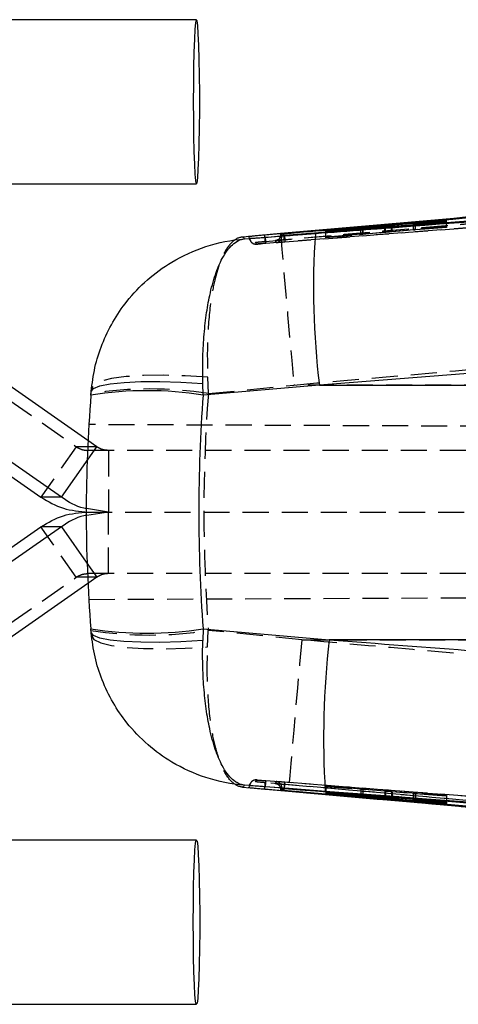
# Model space of a CAD drawing. Extents: x 50 to 380, y 23 to 289.
# Tile 6 of 12: x 217 to 238, y 119 to 167. Entities that reach past the tile are written whole.
import ezdxf

# ---------------------------------------------------------------- set-up
doc = ezdxf.new("R2010")
doc.units = 0
doc.linetypes.add('HIDDEN', pattern=[1.905, 1.27, -0.635])
doc.layers.get('0').update_dxf_attribs({"linetype": 'CONTINUOUS'})

msp = doc.modelspace()

# ---------------------------------------------------------------- linework, layer by layer
at = {"color": 7, "linetype": 'CONTINUOUS'}
for p, q in [((225.6699, 167.4223), (198.1832, 167.4223)), ((272.2786, 160.6799), (228.9986, 156.9212)), ((272.2786, 160.671), (228.9986, 156.9199)), ((278.197, 160.6841), (229.9584, 156.8984)), ((198.1832, 159.4223), (225.6699, 159.4223)), ((237.8447, 157.6314), (235.1677, 157.3817)), ((235.1986, 157.3636), (237.8452, 157.5546)), ((236.2319, 157.4592), (236.2319, 157.4382)), ((237.845, 157.5739), (236.3408, 157.4651)), ((236.342, 157.4708), (237.8448, 157.6103)), ((237.8448, 157.6103), (237.8447, 157.6314)), ((237.8447, 157.6103), (237.8447, 157.6314)), ((237.8452, 157.5546), (237.845, 157.5739)), ((237.845, 157.5546), (237.845, 157.5739)), ((229.765, 156.9926), (227.9197, 156.828)), ((228.0154, 156.7382), (231.4608, 157.0009)), ((229.8276, 156.8892), (229.7847, 156.9761)), ((229.7847, 156.9507), (229.7847, 156.9761)), ((229.9029, 156.9876), (229.9228, 156.9893)), ((234.8397, 157.3545), (231.976, 157.1374)), ((231.976, 157.1374), (231.9761, 157.1224)), ((231.9761, 157.1224), (233.6712, 157.2505)), ((233.6704, 157.2457), (231.9764, 157.095)), ((231.9764, 157.095), (231.9765, 157.0806)), ((231.9765, 157.0806), (234.8706, 157.3367)), ((233.783, 157.2405), (233.783, 157.2571)), ((229.8276, 156.8664), (229.7847, 156.9507)), ((229.9584, 156.8963), (229.9584, 156.8984)), ((229.9584, 156.8963), (229.9589, 156.8963)), ((280.063, 153.3585), (231.6587, 149.6126)), ((220.3822, 146.9004), (216.0196, 149.9489)), ((220.5265, 149.1253), (220.541, 149.3026)), ((225.9915, 149.1253), (225.9767, 149.6873)), ((231.6587, 149.6126), (225.9915, 149.1253)), ((231.6587, 149.6126), (283.4449, 149.6126)), ((213.3039, 147.4915), (218.0918, 144.1457)), ((219.0903, 144.1457), (214.3024, 147.4915)), ((219.0903, 144.1457), (220.3897, 146.0053)), ((219.0903, 144.1457), (218.0918, 144.1457)), ((213.3039, 139.3532), (218.0918, 142.6989)), ((219.0903, 142.6989), (214.3024, 139.3532)), ((219.0903, 142.6989), (218.0918, 142.6989)), ((219.0903, 142.6989), (220.4111, 140.8088)), ((220.3803, 139.943), (216.0196, 136.8957)), ((220.5377, 137.543), (220.5233, 137.7194)), ((225.9886, 137.7194), (225.9738, 137.16)), ((225.9886, 137.7194), (232.1381, 137.1924)), ((283.4449, 137.1924), (232.1381, 137.1924)), ((231.9422, 129.804), (228.0147, 130.1024)), ((227.9172, 130.0112), (230.1485, 129.8124)), ((228.958, 129.9215), (228.9983, 129.9179)), ((229.7847, 129.8888), (229.8276, 129.9744)), ((229.7847, 129.8634), (229.8276, 129.9517)), ((229.7847, 129.8634), (229.7847, 129.8887)), ((229.9228, 129.8501), (229.9026, 129.8519)), ((229.9589, 129.9447), (229.9584, 129.9446)), ((229.9584, 129.9425), (229.9584, 129.9446)), ((234.8397, 129.5072), (231.976, 129.7603)), ((231.976, 129.7603), (231.9761, 129.7463)), ((231.9761, 129.7603), (231.9761, 129.7463)), ((231.9761, 129.7463), (233.6712, 129.5956)), ((233.6704, 129.5909), (231.9764, 129.7184)), ((231.9764, 129.7184), (231.9765, 129.7026)), ((231.9765, 129.7184), (231.9765, 129.7026)), ((231.9765, 129.7026), (234.8706, 129.484)), ((233.783, 129.5843), (233.783, 129.6006)), ((237.8447, 129.288), (235.1677, 129.4804)), ((235.1986, 129.4569), (237.8452, 129.2098)), ((236.2319, 129.4039), (236.2319, 129.3821)), ((237.845, 129.2309), (236.3408, 129.3706)), ((236.342, 129.3761), (237.8448, 129.2679)), ((237.8448, 129.2679), (237.8447, 129.288)), ((237.8452, 129.2098), (237.845, 129.2309)), ((225.6699, 127.4223), (198.1832, 127.4223)), ((198.1832, 119.4223), (225.6699, 119.4223))]:
    msp.add_line(p, q, dxfattribs=at)
at = {"color": 7, "linetype": 'HIDDEN'}
for p, q in [((229.0243, 156.6166), (272.3034, 160.3678)), ((279.3748, 160.4336), (229.0493, 156.5155)), ((236.2358, 157.1815), (236.2358, 157.4598)), ((236.3408, 157.1884), (236.3408, 157.4651)), ((236.342, 157.192), (236.342, 157.4708)), ((237.8447, 157.342), (237.8447, 157.6103)), ((237.8448, 157.3302), (237.8448, 157.6103)), ((237.845, 157.3092), (237.845, 157.5546)), ((237.8452, 157.2976), (237.8452, 157.5546)), ((231.976, 156.838), (231.976, 157.1374)), ((231.976, 156.838), (234.8397, 157.0679)), ((231.9761, 156.826), (231.9761, 157.1224)), ((233.6712, 156.9622), (231.9761, 156.826)), ((231.9764, 156.803), (231.9764, 157.095)), ((231.9765, 156.7905), (231.9765, 157.0806)), ((234.8706, 157.0567), (231.9765, 156.7905)), ((233.6704, 156.9586), (233.6704, 157.2305)), ((233.6712, 156.9622), (233.6712, 157.2505)), ((233.7741, 156.9687), (233.7741, 157.2397)), ((233.7741, 156.9687), (233.7802, 156.9698)), ((233.783, 156.9698), (233.783, 157.2405)), ((234.8397, 157.0679), (234.8397, 157.334)), ((234.8706, 157.0567), (234.8706, 157.3367)), ((235.1677, 157.0961), (235.1677, 157.3612)), ((235.1677, 157.0961), (237.8447, 157.342)), ((235.1986, 157.0849), (235.1986, 157.3636)), ((237.8452, 157.2976), (235.1986, 157.0849)), ((236.2319, 157.4382), (236.2319, 157.1811)), ((236.3408, 157.1884), (237.845, 157.3092)), ((237.8448, 157.3302), (236.342, 157.192)), ((237.8447, 157.342), (237.8448, 157.3302)), ((237.845, 157.3092), (237.8452, 157.2976)), ((228.2432, 156.7367), (228.2979, 156.639)), ((228.5866, 156.4828), (228.5403, 156.57)), ((231.9761, 156.826), (231.976, 156.838)), ((231.9764, 156.803), (233.6704, 156.9586)), ((231.9765, 156.7905), (231.9764, 156.803)), ((215.0211, 149.9489), (219.809, 146.6032)), ((226.248, 149.1921), (226.2164, 149.9956)), ((226.248, 149.1921), (230.4149, 149.6126)), ((268.5593, 149.6126), (230.4149, 149.6126)), ((296.9402, 147.35), (220.4251, 147.6839)), ((220.8075, 146.6032), (220.3822, 146.9004)), ((219.809, 146.6032), (218.0918, 144.1457)), ((220.8075, 146.6032), (219.809, 146.6032)), ((221.3892, 146.4223), (220.3838, 146.4223)), ((220.3897, 146.0053), (220.8075, 146.6032)), ((221.3892, 146.4223), (221.3892, 143.4223)), ((284.5214, 146.4223), (221.3892, 146.4223)), ((221.3892, 143.4223), (220.3101, 143.5881)), ((220.2963, 143.4223), (284.5214, 143.4223)), ((221.3892, 143.4223), (220.3221, 143.2584)), ((221.3892, 140.4223), (221.3892, 143.4223)), ((219.809, 140.2415), (218.0918, 142.6989)), ((220.4111, 140.8088), (220.8075, 140.2415)), ((215.0211, 136.8957), (219.809, 140.2415)), ((220.8075, 140.2415), (219.809, 140.2415)), ((220.8075, 140.2415), (220.3803, 139.943)), ((221.3892, 140.4223), (220.3838, 140.4223)), ((284.5214, 140.4223), (221.3892, 140.4223)), ((220.4227, 139.1608), (297.5774, 139.4974)), ((226.2134, 136.8471), (226.2451, 137.6514)), ((230.7974, 137.1924), (226.2451, 137.6514)), ((230.7974, 137.1924), (268.5593, 137.1924)), ((228.2969, 130.1997), (228.2411, 130.0985)), ((228.5403, 130.2693), (228.5865, 130.3579)), ((231.9761, 130.0552), (231.976, 130.0668)), ((231.976, 130.0668), (234.8397, 129.8264)), ((231.976, 130.0668), (231.976, 129.7603)), ((233.6712, 129.913), (231.9761, 130.0552)), ((231.9761, 130.0552), (231.9761, 129.7603)), ((231.9765, 130.0208), (231.9764, 130.0329)), ((231.9764, 130.0329), (233.6704, 129.9096)), ((231.9764, 130.0329), (231.9764, 129.7184)), ((234.8706, 129.8105), (231.9765, 130.0208)), ((231.9765, 130.0208), (231.9765, 129.7184)), ((233.6704, 129.9096), (233.6704, 129.5909)), ((233.6712, 129.913), (233.6712, 129.6105)), ((233.7741, 129.9027), (233.7741, 129.584)), ((233.783, 129.6006), (233.783, 129.9027)), ((234.8397, 129.8264), (234.8397, 129.5072)), ((234.8706, 129.8105), (234.8706, 129.5045)), ((235.1677, 129.8007), (237.8447, 129.6059)), ((235.1677, 129.8007), (235.1677, 129.4804)), ((237.8452, 129.5628), (235.1986, 129.7848)), ((235.1986, 129.7848), (235.1986, 129.4782)), ((236.2319, 129.7102), (236.2319, 129.4039)), ((236.2358, 129.7106), (236.2359, 129.7102)), ((236.2358, 129.7106), (236.2358, 129.4037)), ((236.3408, 129.7003), (237.845, 129.574)), ((236.3408, 129.7003), (236.3408, 129.3706)), ((237.8448, 129.5945), (236.342, 129.7036)), ((236.342, 129.7036), (236.342, 129.396)), ((237.8447, 129.6059), (237.8448, 129.5945)), ((237.8447, 129.6059), (237.8447, 129.288)), ((237.8448, 129.5945), (237.8448, 129.2679)), ((237.845, 129.574), (237.8452, 129.5628)), ((237.845, 129.574), (237.845, 129.2309)), ((237.8452, 129.5628), (237.8452, 129.2098))]:
    msp.add_line(p, q, dxfattribs=at)
at = {"color": 8, "linetype": 'CONTINUOUS'}
for p, q in [((233.6704, 157.2305), (233.6704, 157.2457)), ((233.7741, 157.2397), (233.7741, 157.2559)), ((234.8397, 157.334), (234.8397, 157.3545)), ((235.1677, 157.3612), (235.1677, 157.3817)), ((233.6712, 129.6105), (233.6712, 129.5956)), ((234.8706, 129.5045), (234.8706, 129.484)), ((235.1986, 129.4782), (235.1986, 129.4569)), ((236.2358, 129.4037), (236.2358, 129.3826)), ((236.342, 129.396), (236.342, 129.3761))]:
    msp.add_line(p, q, dxfattribs=at)
at = {"color": 7, "linetype": 'CONTINUOUS', "flags": 128}
for points in [[(225.5132, 163.4223), (225.5168, 162.5624), (225.5276, 161.7428), (225.5451, 161.0016), (225.5684, 160.3737), (225.5965, 159.8883), (225.628, 159.5681), (225.6614, 159.4282), (225.6953, 159.475), (225.7279, 159.7064), (225.7579, 160.1116), (225.7837, 160.6715), (225.8042, 161.3601), (225.8184, 162.1451), (225.8257, 162.9898), (225.8257, 163.8548), (225.8184, 164.6995), (225.8042, 165.4845), (225.7837, 166.1731), (225.7579, 166.7331), (225.7279, 167.1382), (225.6953, 167.3696), (225.6614, 167.4165), (225.628, 167.2765), (225.5965, 166.9564), (225.5684, 166.471), (225.5451, 165.843), (225.5276, 165.1019), (225.5168, 164.2822), (225.5132, 163.4223)], [(220.541, 149.3026), (220.6552, 149.4495), (220.9679, 149.5745), (221.4681, 149.6731), (222.1382, 149.7418), (222.9548, 149.7783), (223.8891, 149.7813), (224.9084, 149.7506), (225.9767, 149.6873)], [(225.9738, 137.16), (224.9053, 137.0972), (223.8859, 137.0668), (222.9514, 137.0697), (222.1347, 137.1061), (221.4645, 137.1745), (220.9643, 137.2725), (220.6517, 137.3968), (220.5377, 137.543)], [(225.5132, 123.4223), (225.5168, 124.2822), (225.5276, 125.1019), (225.5451, 125.843), (225.5684, 126.471), (225.5965, 126.9564), (225.628, 127.2765), (225.6614, 127.4165), (225.6953, 127.3696), (225.7279, 127.1382), (225.7579, 126.7331), (225.7837, 126.1731), (225.8042, 125.4845), (225.8184, 124.6995), (225.8257, 123.8548), (225.8257, 122.9898), (225.8184, 122.1451), (225.8042, 121.3601), (225.7837, 120.6715), (225.7579, 120.1116), (225.7279, 119.7064), (225.6953, 119.475), (225.6614, 119.4282), (225.628, 119.5681), (225.5965, 119.8883), (225.5684, 120.3737), (225.5451, 121.0016), (225.5276, 121.7428), (225.5168, 122.5624), (225.5132, 123.4223)]]:
    msp.add_lwpolyline(points, dxfattribs=at)
at = {"color": 7, "linetype": 'HIDDEN', "flags": 128}
for points in [[(229.765, 156.9926), (229.771, 156.9133), (229.7928, 156.6561), (229.83, 156.2267), (229.8817, 155.6346), (229.9469, 154.893), (230.0241, 154.0183), (230.1115, 153.03), (230.2072, 151.95), (230.3091, 150.8024), (230.4149, 149.6126)], [(229.9076, 156.8837), (229.8929, 156.8801), (229.8583, 156.8722), (229.8357, 156.8674), (229.8276, 156.8664), (229.8276, 156.8664), (229.8276, 156.8664)], [(226.2164, 149.9956), (225.1168, 150.0638), (224.0615, 150.0911), (223.0893, 150.0766), (222.2361, 150.0208), (221.5333, 149.9257), (221.0068, 149.7948), (220.676, 149.6331), (220.5531, 149.4464)], [(220.5499, 137.397), (220.6726, 137.2106), (221.0033, 137.0491), (221.5298, 136.9184), (222.2326, 136.8233), (223.0859, 136.7673), (224.0582, 136.7525), (225.1137, 136.7795), (226.2134, 136.8471)], [(230.7974, 137.1924), (230.6917, 136.0022), (230.5899, 134.8542), (230.4943, 133.774), (230.407, 132.7854), (230.3299, 131.9106), (230.2648, 131.169), (230.2132, 130.577), (230.176, 130.1479), (230.1543, 129.8911), (230.1485, 129.8124)]]:
    msp.add_lwpolyline(points, dxfattribs=at)
at = {"color": 8, "linetype": 'CONTINUOUS', "flags": 128}
msp.add_lwpolyline([(229.9119, 129.9562), (229.9354, 129.9505), (229.9584, 129.9448), (229.9589, 129.9447), (229.9589, 129.9447)], dxfattribs=at)
at = {"color": 7, "linetype": 'CONTINUOUS'}
for centre, radius, start, end in [((270.0664, 154.3381), 38.6973, 176.0543, 187.01408), ((223.259, 131.4049), 17.9298, 81.23396, 98.76604), ((291.5493, 143.4025), 71.253, 175.39329, 184.574735), ((223.2559, 155.5624), 18.051, 261.2929, 278.7071), ((273.8421, 132.3898), 41.9797, 173.43083, 183.53144)]:
    msp.add_arc(centre, radius, start, end, dxfattribs=at)
at = {"color": 7, "linetype": 'HIDDEN'}
for centre, radius, start, end in [((229.5231, 156.8664), 0.3045, 274.45774, 359.99448), ((223.3899, 131.369), 18.0508, 80.88991, 99.11009), ((223.3869, 155.5928), 18.1677, 260.94859, 279.05141), ((229.5231, 129.9744), 0.3045, 0.002, 85.55988)]:
    msp.add_arc(centre, radius, start, end, dxfattribs=at)
for centre, major_axis, ratio, start_param, end_param in [((233.5021, 156.9459), (0.2811, 0.0242), 0.00778, 5.3535847, 6.0263084), ((236.513, 157.205), (0.2815, 0.0242), 0.00778, 2.2229056, 2.9657303), ((291.5493, 143.4025), (0, 71.253), 0.919512, 1.4894523, 1.6515985), ((233.5021, 129.9245), (0.2811, -0.022), 0.0075437, 5.3548456, 6.0275693), ((236.513, 129.6885), (0.2815, -0.022), 0.0075437, 2.2241665, 2.9669912)]:
    msp.add_ellipse(centre, major_axis=major_axis, ratio=ratio, start_param=start_param, end_param=end_param, dxfattribs=at)
at = {"color": 7, "linetype": 'CONTINUOUS'}
msp.add_ellipse((291.5493, 143.4025), major_axis=(0, 71.253), ratio=0.9230529, start_param=1.4903941, end_param=1.6506405, dxfattribs=at)
for points, knots in [([(229.0147, 156.8154), (229.2169, 156.8309), (230.2283, 156.9082), (234.4757, 157.2333), (251.0495, 158.5085), (266.8126, 159.7439), (279.34, 160.7257)], [0, 0, 0, 0, 0.01205626, 0.06028108, 0.25318072, 1, 1, 1, 1]), ([(229.9228, 156.9893), (230.0407, 156.9996), (230.9674, 157.0805), (235.1299, 157.4433), (248.9912, 158.6441), (262.0451, 159.7565), (271.8628, 160.5931)], [0, 0, 0, 0, 0.0084308, 0.0663002, 0.2977778, 1, 1, 1, 1]), ([(278.1981, 160.675), (278.1973, 160.675), (270.1492, 160.0393), (254.0704, 158.7711), (237.9906, 157.5208), (229.9584, 156.8963)], [0, 0, 0, 0, 0.0000504, 0.5005081, 1, 1, 1, 1]), ([(231.4608, 157.0009), (232.2808, 157.0635), (248.4081, 158.2953), (264.5356, 159.5503), (279.843, 160.7415)], [0, 0, 0, 0, 0.0508467, 1, 1, 1, 1]), ([(267.9016, 160.3168), (261.1961, 159.7396), (248.4826, 158.6453), (235.7717, 157.523), (229.765, 156.9926)], [0, 0, 0, 0, 0.527435, 1, 1, 1, 1]), ([(236.3408, 157.4651), (236.3178, 157.4635), (236.2714, 157.4602), (236.2346, 157.4583), (236.2295, 157.4588), (236.235, 157.4597), (236.2358, 157.4598)], [0, 0, 0, 0, 0.3123863, 0.6308635, 0.9439135, 1, 1, 1, 1]), ([(236.2358, 157.4598), (236.2444, 157.4609), (236.2615, 157.4631), (236.3074, 157.4676), (236.3369, 157.4703), (236.342, 157.4708)], [0, 0, 0, 0, 0.4532059, 0.9064011, 1, 1, 1, 1]), ([(229.7847, 156.9761), (229.7865, 156.9764), (229.7899, 156.9769), (229.8143, 156.9794), (229.8498, 156.9828), (229.882, 156.9857), (229.9, 156.9873), (229.9029, 156.9876)], [0, 0, 0, 0, 0.2392353, 0.4784918, 0.7173686, 0.955532, 1, 1, 1, 1]), ([(233.7741, 157.2559), (233.7633, 157.2546), (233.7418, 157.2522), (233.6942, 157.2479), (233.6704, 157.2457)], [0, 0, 0, 0, 0.5009109, 1, 1, 1, 1]), ([(233.6712, 157.2505), (233.6945, 157.2522), (233.7411, 157.2556), (233.7789, 157.2578), (233.7868, 157.2576), (233.7773, 157.2563), (233.7741, 157.2559)], [0, 0, 0, 0, 0.2858678, 0.5717774, 0.856447, 1, 1, 1, 1]), ([(235.1677, 157.3817), (235.1407, 157.3793), (235.0866, 157.3744), (234.9916, 157.3664), (234.9059, 157.3595), (234.8595, 157.356), (234.8397, 157.3545)], [0, 0, 0, 0, 0.2663681, 0.5327073, 0.7998009, 1, 1, 1, 1]), ([(234.8706, 157.3367), (234.8974, 157.3391), (234.951, 157.3439), (235.0456, 157.3517), (235.1317, 157.3586), (235.1784, 157.3621), (235.1986, 157.3636)], [0, 0, 0, 0, 0.26556741, 0.53108375, 0.79738246, 1, 1, 1, 1]), ([(220.541, 149.3026), (220.5897, 149.6911), (220.6883, 150.477), (221.0521, 151.6159), (221.5737, 152.7058), (222.301, 153.7741), (223.2583, 154.7794), (224.5428, 155.716), (226.135, 156.4405), (227.37, 156.6875), (228.0095, 156.7378), (228.0154, 156.7382)], [0, 0, 0, 0, 0.1004825, 0.2032731, 0.3067029, 0.4125322, 0.5383707, 0.6683102, 0.8292166, 0.9984095, 1, 1, 1, 1]), ([(225.9767, 149.6873), (225.9726, 150.0764), (225.9644, 150.8545), (226.0237, 151.9762), (226.137, 153.032), (226.3186, 154.0681), (226.5774, 155.0176), (226.9452, 155.8892), (227.4217, 156.5313), (227.809, 156.7186), (228.0135, 156.738), (228.0154, 156.7382)], [0, 0, 0, 0, 0.1016327, 0.2032725, 0.3078957, 0.4125311, 0.540404, 0.6683017, 0.8292122, 0.9984091, 1, 1, 1, 1]), ([(227.9197, 156.828), (227.9371, 156.8116), (227.9721, 156.7784), (228.0009, 156.7517), (228.0154, 156.7382)], [0, 0, 0, 0, 0.4975315, 1, 1, 1, 1]), ([(228.9593, 156.9177), (228.8713, 156.9098), (228.6953, 156.894), (228.4663, 156.8725), (228.298, 156.856), (228.2195, 156.8474), (228.2127, 156.8459), (228.2104, 156.8453)], [0, 0, 0, 0, 0.2215868, 0.44315356, 0.66455626, 0.88564843, 1, 1, 1, 1]), ([(228.2104, 156.8453), (228.2111, 156.8441), (228.2149, 156.8372), (228.2324, 156.8067), (228.2474, 156.782), (228.2596, 156.762)], [0, 0, 0, 0, 0.0389186, 0.2186604, 1, 1, 1, 1]), ([(228.2596, 156.762), (228.2689, 156.7622), (228.2874, 156.7627), (228.4242, 156.7718), (228.6245, 156.7862), (228.8347, 156.8018), (228.9684, 156.8119), (229.0144, 156.8154)], [0, 0, 0, 0, 0.2209608, 0.4418792, 0.6627864, 0.8839003, 1, 1, 1, 1]), ([(228.9983, 156.9212), (228.9918, 156.9206), (228.9788, 156.9195), (228.9658, 156.9183), (228.9593, 156.9177)], [0, 0, 0, 0, 0.4999053, 1, 1, 1, 1]), ([(229.9584, 156.8984), (229.9434, 156.8973), (229.9131, 156.8949), (229.8733, 156.892), (229.8437, 156.89), (229.8295, 156.8891), (229.8281, 156.8892), (229.8276, 156.8892)], [0, 0, 0, 0, 0.2177491, 0.4389181, 0.6604353, 0.8825827, 1, 1, 1, 1]), ([(220.541, 149.3026), (220.5427, 149.3231), (220.5461, 149.3642), (220.5508, 149.419), (220.5531, 149.4464)], [0, 0, 0, 0, 0.4996449, 1, 1, 1, 1]), ([(218.0918, 144.1457), (218.446, 143.9369), (219.1544, 143.5192), (219.974, 143.4546), (220.3838, 143.4223)], [0, 0, 0, 0, 0.4999996, 1, 1, 1, 1]), ([(220.3101, 143.5881), (220.268, 143.594), (219.8224, 143.656), (219.4381, 143.913), (219.0903, 144.1457)], [0, 0, 0, 0, 0.0946256, 1, 1, 1, 1]), ([(218.0918, 142.6989), (218.446, 142.9078), (219.1544, 143.3255), (219.974, 143.39), (220.3838, 143.4223)], [0, 0, 0, 0, 0.4999996, 1, 1, 1, 1]), ([(220.3221, 143.2584), (220.2759, 143.252), (219.8261, 143.19), (219.4383, 142.9312), (219.0903, 142.6989)], [0, 0, 0, 0, 0.1026976, 1, 1, 1, 1]), ([(228.0147, 130.1024), (228.0087, 130.1029), (227.3692, 130.153), (226.1342, 130.3997), (224.5559, 131.1173), (223.2691, 132.0495), (222.3146, 133.0455), (221.5766, 134.1251), (221.0562, 135.2071), (220.687, 136.3561), (220.5878, 137.1444), (220.5377, 137.543)], [0, 0, 0, 0, 0.0015895, 0.1706787, 0.3314863, 0.457279, 0.587118, 0.6905021, 0.7962592, 0.8969735, 1, 1, 1, 1]), ([(220.5499, 137.397), (220.5475, 137.4248), (220.5428, 137.4805), (220.5394, 137.5222), (220.5377, 137.543)], [0, 0, 0, 0, 0.5003391, 1, 1, 1, 1]), ([(228.0147, 130.1024), (228.0128, 130.1026), (227.8082, 130.1221), (227.4208, 130.3092), (226.944, 130.9513), (226.5759, 131.8229), (226.3168, 132.7724), (226.1349, 133.8085), (226.0212, 134.8654), (225.9615, 135.9893), (225.9697, 136.7698), (225.9738, 137.16)], [0, 0, 0, 0, 0.00158967, 0.17068216, 0.33149413, 0.45931884, 0.58711906, 0.69169524, 0.79625957, 0.89813345, 1, 1, 1, 1]), ([(232.1381, 137.1924), (236.9257, 136.827), (253.1504, 135.5885), (269.3736, 134.3295), (280.8095, 133.442)], [0, 0, 0, 0, 0.29508603, 1, 1, 1, 1]), ([(228.0147, 130.1024), (227.9999, 130.0888), (227.9706, 130.0616), (227.9349, 130.028), (227.9172, 130.0112)], [0, 0, 0, 0, 0.5024892, 1, 1, 1, 1]), ([(228.2596, 130.0785), (228.2589, 130.0774), (228.2556, 130.0718), (228.2402, 130.0463), (228.2237, 130.0174), (228.2104, 129.9939)], [0, 0, 0, 0, 0.0449322, 0.2246607, 1, 1, 1, 1]), ([(228.2104, 129.9939), (228.2191, 129.9924), (228.2365, 129.9896), (228.3719, 129.9758), (228.5711, 129.9567), (228.78, 129.9375), (228.9128, 129.9256), (228.958, 129.9215)], [0, 0, 0, 0, 0.2213708, 0.4426993, 0.6641121, 0.8858449, 1, 1, 1, 1]), ([(229.0145, 130.0254), (228.9262, 130.032), (228.7498, 130.0453), (228.5196, 130.0621), (228.35, 130.0738), (228.2701, 130.0787), (228.2623, 130.0786), (228.2596, 130.0785)], [0, 0, 0, 0, 0.2220795, 0.4438891, 0.6651371, 0.8861664, 1, 1, 1, 1]), ([(228.9986, 129.9193), (236.2113, 129.2869), (250.6365, 128.0221), (265.0646, 126.7895), (272.2786, 126.1732)], [0, 0, 0, 0, 0.4999993, 1, 1, 1, 1]), ([(228.9986, 129.9179), (236.2112, 129.2838), (250.6364, 128.0155), (265.0645, 126.7813), (272.2786, 126.1642)], [0, 0, 0, 0, 0.4999992, 1, 1, 1, 1]), ([(279.4031, 126.1271), (279.2009, 126.1429), (278.1897, 126.222), (273.9427, 126.554), (257.3497, 127.8496), (241.5641, 129.0617), (229.0148, 130.0253)], [0, 0, 0, 0, 0.0120415, 0.0602072, 0.2528703, 1, 1, 1, 1]), ([(229.9026, 129.8519), (229.894, 129.8527), (229.8704, 129.8548), (229.8351, 129.858), (229.8039, 129.8611), (229.7874, 129.8628), (229.7855, 129.8632), (229.7847, 129.8634)], [0, 0, 0, 0, 0.1348339, 0.3723395, 0.6101852, 0.8487093, 1, 1, 1, 1]), ([(229.8276, 129.9517), (229.8292, 129.9517), (229.8325, 129.9516), (229.8565, 129.9501), (229.8916, 129.9475), (229.9279, 129.9448), (229.9508, 129.9431), (229.9584, 129.9425)], [0, 0, 0, 0, 0.2227457, 0.4455156, 0.668011, 0.8898934, 1, 1, 1, 1]), ([(271.8628, 126.252), (271.8092, 126.2566), (270.9466, 126.3298), (266.8476, 126.6777), (252.9202, 127.8616), (239.8036, 128.9958), (229.9228, 129.8501)], [0, 0, 0, 0, 0.0038298, 0.06169979, 0.29318025, 1, 1, 1, 1]), ([(229.9584, 129.9446), (237.9905, 129.3222), (254.0702, 128.0763), (270.1496, 126.8155), (278.1973, 126.1814), (278.1981, 126.1814)], [0, 0, 0, 0, 0.4994938, 0.999949, 1, 1, 1, 1]), ([(229.9584, 129.9425), (238.0469, 129.3144), (254.127, 128.0658), (270.2059, 126.8008), (278.197, 126.172)], [0, 0, 0, 0, 0.5030115, 1, 1, 1, 1]), ([(230.1485, 129.8124), (235.923, 129.3031), (248.5064, 128.1933), (261.0924, 127.1116), (267.9027, 126.5263)], [0, 0, 0, 0, 0.4589033, 1, 1, 1, 1]), ([(280.5922, 126.0591), (269.1603, 126.9452), (252.9435, 128.2022), (236.727, 129.4391), (231.9422, 129.804)], [0, 0, 0, 0, 0.7049426, 1, 1, 1, 1]), ([(233.7741, 129.584), (233.7633, 129.5846), (233.7418, 129.5857), (233.6942, 129.5891), (233.6704, 129.5909)], [0, 0, 0, 0, 0.5002062, 1, 1, 1, 1]), ([(233.6712, 129.5956), (233.6945, 129.5935), (233.7412, 129.5892), (233.779, 129.5851), (233.7868, 129.5836), (233.7772, 129.5839), (233.7741, 129.584)], [0, 0, 0, 0, 0.2864559, 0.5729623, 0.8580781, 1, 1, 1, 1]), ([(235.1677, 129.4804), (235.1407, 129.4825), (235.0867, 129.4865), (234.9918, 129.4941), (234.906, 129.5013), (234.8596, 129.5055), (234.8397, 129.5072)], [0, 0, 0, 0, 0.2658378, 0.5316583, 0.79852, 1, 1, 1, 1]), ([(234.8706, 129.484), (234.8974, 129.482), (234.9509, 129.4779), (235.0454, 129.4702), (235.1315, 129.4629), (235.1783, 129.4587), (235.1986, 129.4569)], [0, 0, 0, 0, 0.2650744, 0.5301148, 0.7962138, 1, 1, 1, 1]), ([(236.3408, 129.3706), (236.3177, 129.3727), (236.2713, 129.3771), (236.2347, 129.3813), (236.2295, 129.3826), (236.235, 129.3826), (236.2358, 129.3826)], [0, 0, 0, 0, 0.3150668, 0.630192, 0.9437515, 1, 1, 1, 1]), ([(236.2358, 129.3826), (236.2443, 129.3823), (236.2614, 129.3817), (236.3073, 129.3786), (236.3369, 129.3765), (236.342, 129.3761)], [0, 0, 0, 0, 0.4525781, 0.9051383, 1, 1, 1, 1])]:
    msp.add_open_spline(points, degree=3, knots=knots, dxfattribs=at)
at = {"color": 7, "linetype": 'HIDDEN'}
for points, knots in [([(229.9704, 156.5928), (238.0027, 157.2172), (254.2483, 158.4803), (270.4924, 159.7624), (278.7051, 160.4107)], [0, 0, 0, 0, 0.4944267, 1, 1, 1, 1]), ([(272.0821, 160.3174), (265.0185, 159.7155), (250.9733, 158.5185), (236.9303, 157.2971), (229.9499, 156.6899)], [0, 0, 0, 0, 0.5029267, 1, 1, 1, 1]), ([(229.7847, 156.9507), (229.7865, 156.9516), (229.79, 156.9534), (229.8144, 156.9613), (229.8497, 156.9721), (229.8817, 156.9815), (229.8999, 156.9867), (229.9029, 156.9876)], [0, 0, 0, 0, 0.2356969, 0.4726779, 0.71154, 0.9520899, 1, 1, 1, 1]), ([(229.9499, 156.6899), (229.9494, 156.6941), (229.9484, 156.7026), (229.942, 156.7726), (229.9331, 156.8722), (229.9262, 156.9507), (229.9228, 156.9893)], [0, 0, 0, 0, 0.25198734, 0.50397851, 0.75596584, 1, 1, 1, 1]), ([(233.7821, 156.9702), (233.7765, 156.9699), (233.7652, 156.9694), (233.72, 156.9661), (233.6837, 156.9632), (233.6712, 156.9622)], [0, 0, 0, 0, 0.3956771, 0.7918745, 1, 1, 1, 1]), ([(234.8397, 157.0679), (234.8666, 157.0701), (234.9205, 157.0745), (235.0156, 157.0826), (235.1014, 157.0901), (235.1478, 157.0943), (235.1677, 157.0961)], [0, 0, 0, 0, 0.2667457, 0.5334584, 0.8007628, 1, 1, 1, 1]), ([(235.1986, 157.0849), (235.1716, 157.0827), (235.1176, 157.0783), (235.0228, 157.0702), (234.9369, 157.0627), (234.8905, 157.0585), (234.8706, 157.0567)], [0, 0, 0, 0, 0.2659902, 0.531923, 0.7984736, 1, 1, 1, 1]), ([(236.2359, 157.1811), (236.2352, 157.1809), (236.233, 157.1804), (236.2638, 157.1824), (236.3065, 157.1857), (236.3359, 157.188), (236.3408, 157.1884)], [0, 0, 0, 0, 0.187088, 0.55561, 0.9249849, 1, 1, 1, 1]), ([(227.9197, 156.828), (227.918, 156.8279), (227.7275, 156.8152), (227.3714, 156.6322), (226.9443, 155.9726), (226.6266, 155.0688), (226.3702, 153.8814), (226.2302, 152.5264), (226.1867, 151.1422), (226.2065, 150.3778), (226.2164, 149.9956)], [0, 0, 0, 0, 0.0016049, 0.1783043, 0.3458628, 0.478881, 0.6118685, 0.7971532, 0.8985805, 1, 1, 1, 1]), ([(228.2596, 156.762), (228.2611, 156.7493), (228.2651, 156.7159), (228.2822, 156.6635), (228.3135, 156.6091), (228.3458, 156.5695), (228.3698, 156.5524), (228.3768, 156.5475)], [0, 0, 0, 0, 0.1522296, 0.4007998, 0.6493714, 0.8979518, 1, 1, 1, 1]), ([(228.3767, 156.5473), (228.407, 156.5274), (228.4487, 156.5), (228.5085, 156.486), (228.5404, 156.4823), (228.5599, 156.4817), (228.5696, 156.4818), (228.579, 156.482), (228.6026, 156.4831), (228.6531, 156.4863), (228.7448, 156.4929), (228.7825, 156.4956)], [0, 0, 0, 0, 0.1706539, 0.2354985, 0.2938305, 0.3236018, 0.3453587, 0.3756328, 0.4411841, 0.7704012, 1, 1, 1, 1]), ([(228.3768, 156.5475), (228.3865, 156.5397), (228.4124, 156.5189), (228.4625, 156.4972), (228.5237, 156.4816), (228.5656, 156.4824), (228.5866, 156.4828)], [0, 0, 0, 0, 0.1642102, 0.4427974, 0.7213859, 1, 1, 1, 1]), ([(228.5404, 156.57), (228.543, 156.5705), (228.5494, 156.5717), (228.6099, 156.5781), (228.7209, 156.5889), (228.8653, 156.6024), (228.9721, 156.6119), (229.0243, 156.6166)], [0, 0, 0, 0, 0.1483094, 0.3627972, 0.5777574, 0.7935346, 1, 1, 1, 1]), ([(228.7825, 156.4956), (228.7458, 156.4929), (228.6679, 156.4873), (228.6002, 156.4829), (228.5909, 156.4828), (228.5866, 156.4828)], [0, 0, 0, 0, 0.3243644, 0.6881554, 1, 1, 1, 1]), ([(229.0493, 156.5155), (229.0135, 156.5128), (228.9245, 156.506), (228.829, 156.4989), (228.7867, 156.4959), (228.7825, 156.4956)], [0, 0, 0, 0, 0.3776266, 0.9389223, 1, 1, 1, 1]), ([(229.0246, 156.6166), (229.0242, 156.6214), (229.0235, 156.6311), (229.0175, 156.7013), (229.0088, 156.8012), (229.0018, 156.8803), (228.9983, 156.9198)], [0, 0, 0, 0, 0.2500006, 0.4999989, 0.7500008, 1, 1, 1, 1]), ([(229.0144, 156.8154), (229.0176, 156.7767), (229.024, 156.698), (229.0344, 156.5983), (229.0439, 156.5283), (229.0477, 156.5198), (229.0496, 156.5155)], [0, 0, 0, 0, 0.2443269, 0.4962173, 0.7481076, 1, 1, 1, 1]), ([(229.5067, 156.6473), (229.545, 156.6529), (229.5971, 156.6604), (229.6367, 156.6932), (229.6473, 156.7019)], [0, 0, 0, 0, 0.7349033, 1, 1, 1, 1]), ([(229.564, 156.6541), (229.5528, 156.6529), (229.5141, 156.649), (229.5098, 156.648), (229.5067, 156.6473)], [0, 0, 0, 0, 0.28695461, 1, 1, 1, 1]), ([(229.5067, 156.6473), (229.5074, 156.6457), (229.5108, 156.6376), (229.5241, 156.6071), (229.5368, 156.5822), (229.5468, 156.5628)], [0, 0, 0, 0, 0.0518856, 0.259428, 1, 1, 1, 1]), ([(229.6487, 156.7), (229.6252, 156.6853), (229.5937, 156.6657), (229.5536, 156.655), (229.5388, 156.6519), (229.5318, 156.6507), (229.5278, 156.6501), (229.5272, 156.6501), (229.535, 156.6511), (229.5526, 156.6529), (229.564, 156.6541)], [0, 0, 0, 0, 0.2673046, 0.3579181, 0.4129729, 0.4533027, 0.5024744, 0.5809769, 0.729741, 1, 1, 1, 1]), ([(229.5468, 156.5628), (229.5516, 156.5628), (229.5605, 156.5629), (229.6145, 156.5665), (229.6393, 156.5682)], [0, 0, 0, 0, 0.5407878, 1, 1, 1, 1]), ([(229.9499, 156.6899), (229.9186, 156.6871), (229.8377, 156.68), (229.7157, 156.6689), (229.6124, 156.6591), (229.577, 156.6554), (229.564, 156.6541)], [0, 0, 0, 0, 0.1961308, 0.5075243, 0.818449, 1, 1, 1, 1]), ([(229.6393, 156.5682), (229.6412, 156.5683), (229.6671, 156.57), (229.7546, 156.5764), (229.8693, 156.585), (229.9446, 156.5908), (229.9704, 156.5928)], [0, 0, 0, 0, 0.0303904, 0.4143631, 0.7987472, 1, 1, 1, 1]), ([(229.6473, 156.7019), (229.6673, 156.7151), (229.7188, 156.7492), (229.7719, 156.8386), (229.7805, 156.9133), (229.7847, 156.9507)], [0, 0, 0, 0, 0.2422203, 0.6211061, 1, 1, 1, 1]), ([(229.9589, 156.8963), (229.9618, 156.8568), (229.9675, 156.7777), (229.9724, 156.6778), (229.9739, 156.6074), (229.9716, 156.5976), (229.9704, 156.5928)], [0, 0, 0, 0, 0.2500013, 0.5000004, 0.75, 1, 1, 1, 1]), ([(230.4149, 149.6126), (236.4164, 150.1431), (249.1304, 151.2667), (261.8467, 152.3627), (268.5603, 152.9413)], [0, 0, 0, 0, 0.4720473, 1, 1, 1, 1]), ([(219.809, 146.6032), (219.8979, 146.551), (220.0756, 146.4465), (220.281, 146.4304), (220.3838, 146.4223)], [0, 0, 0, 0, 0.5000025, 1, 1, 1, 1]), ([(221.3892, 146.4223), (221.2853, 146.4304), (221.0775, 146.4465), (220.8975, 146.551), (220.8075, 146.6032)], [0, 0, 0, 0, 0.5000034, 1, 1, 1, 1]), ([(219.809, 140.2415), (219.8979, 140.2937), (220.0756, 140.3981), (220.281, 140.4143), (220.3838, 140.4223)], [0, 0, 0, 0, 0.5000025, 1, 1, 1, 1]), ([(221.3892, 140.4223), (221.2853, 140.4143), (221.0775, 140.3981), (220.8975, 140.2937), (220.8075, 140.2415)], [0, 0, 0, 0, 0.5000034, 1, 1, 1, 1]), ([(227.9172, 130.0112), (227.9155, 130.0113), (227.7249, 130.024), (227.3677, 130.2073), (226.9424, 130.8663), (226.6237, 131.767), (226.3674, 132.9549), (226.2273, 134.3131), (226.1834, 135.6964), (226.2033, 136.4607), (226.2134, 136.8471)], [0, 0, 0, 0, 0.0016037, 0.1785781, 0.3463629, 0.4770195, 0.6121302, 0.797295, 0.8975277, 1, 1, 1, 1]), ([(268.5603, 133.9018), (261.7421, 134.4885), (249.1533, 135.5718), (236.5669, 136.683), (230.7974, 137.1924)], [0, 0, 0, 0, 0.5416065, 1, 1, 1, 1]), ([(228.3895, 130.3027), (228.3781, 130.2947), (228.3495, 130.2748), (228.3133, 130.2317), (228.2822, 130.1771), (228.2651, 130.1247), (228.2611, 130.0913), (228.2596, 130.0785)], [0, 0, 0, 0, 0.1552448, 0.3890105, 0.6227753, 0.856536, 1, 1, 1, 1]), ([(228.649, 130.3544), (228.6307, 130.3556), (228.5931, 130.3579), (228.5853, 130.3588), (228.5568, 130.3589), (228.5243, 130.3574), (228.4743, 130.3477), (228.424, 130.3274), (228.3984, 130.3095), (228.3892, 130.303)], [0, 0, 0, 0, 0.2455306, 0.5038572, 0.5457215, 0.5983027, 0.7676525, 0.9165618, 1, 1, 1, 1]), ([(228.5865, 130.3579), (228.5655, 130.3583), (228.5236, 130.3591), (228.4626, 130.3433), (228.417, 130.3243), (228.395, 130.307), (228.3895, 130.3027)], [0, 0, 0, 0, 0.2997751, 0.599535, 0.8992978, 1, 1, 1, 1]), ([(229.0245, 130.2226), (228.9803, 130.2266), (228.8818, 130.2353), (228.7414, 130.2483), (228.6247, 130.2596), (228.5527, 130.267), (228.5442, 130.2686), (228.5403, 130.2693)], [0, 0, 0, 0, 0.1751777, 0.3895121, 0.603365, 0.8168779, 1, 1, 1, 1]), ([(228.5865, 130.3579), (228.5885, 130.3579), (228.5929, 130.3581), (228.6293, 130.3557), (228.649, 130.3544)], [0, 0, 0, 0, 0.4565691, 1, 1, 1, 1]), ([(228.649, 130.3544), (228.6531, 130.3542), (228.677, 130.3527), (228.768, 130.3462), (228.9029, 130.3364), (229.0032, 130.3288), (229.0494, 130.3253)], [0, 0, 0, 0, 0.0677633, 0.3943414, 0.7213064, 1, 1, 1, 1]), ([(228.9985, 129.9193), (229.002, 129.9589), (229.0089, 130.0379), (229.0176, 130.1378), (229.0236, 130.2081), (229.0243, 130.2178), (229.0247, 130.2226)], [0, 0, 0, 0, 0.25000025, 0.50000247, 0.75000152, 1, 1, 1, 1]), ([(229.0496, 130.3253), (229.0477, 130.321), (229.0438, 130.3125), (229.0344, 130.2425), (229.024, 130.1428), (229.0176, 130.0641), (229.0145, 130.0254)], [0, 0, 0, 0, 0.25189453, 0.5037979, 0.75569819, 1, 1, 1, 1]), ([(272.3034, 126.4765), (265.0894, 127.0928), (250.6617, 128.3253), (236.2369, 129.5902), (229.0245, 130.2226)], [0, 0, 0, 0, 0.5000072, 1, 1, 1, 1]), ([(229.0494, 130.3253), (237.4479, 129.6802), (254.245, 128.39), (271.0402, 127.0759), (279.4378, 126.4189)], [0, 0, 0, 0, 0.50000179, 1, 1, 1, 1]), ([(229.5467, 130.278), (229.546, 130.2767), (229.5425, 130.27), (229.5291, 130.2437), (229.5165, 130.2147), (229.5066, 130.1921)], [0, 0, 0, 0, 0.0518637, 0.2593192, 1, 1, 1, 1]), ([(229.6318, 130.1492), (229.6262, 130.1536), (229.5912, 130.1814), (229.5453, 130.1872), (229.5066, 130.1921)], [0, 0, 0, 0, 0.1586307, 1, 1, 1, 1]), ([(229.5067, 130.1921), (229.5105, 130.1913), (229.5164, 130.1901), (229.5581, 130.1859), (229.5726, 130.1845)], [0, 0, 0, 0, 0.6521325, 1, 1, 1, 1]), ([(229.5726, 130.1844), (229.5576, 130.186), (229.5327, 130.1885), (229.5245, 130.1898), (229.5332, 130.1885), (229.5432, 130.1867), (229.567, 130.1811), (229.6, 130.171), (229.6231, 130.156), (229.6324, 130.15)], [0, 0, 0, 0, 0.3393293, 0.5625717, 0.6191537, 0.6668659, 0.7293259, 0.8904591, 1, 1, 1, 1]), ([(229.8575, 130.2568), (229.8226, 130.2594), (229.7406, 130.2655), (229.6395, 130.2727), (229.562, 130.2778), (229.5518, 130.2779), (229.5467, 130.278)], [0, 0, 0, 0, 0.1972069, 0.4642798, 0.7312359, 1, 1, 1, 1]), ([(229.5726, 130.1845), (229.5831, 130.1834), (229.6163, 130.1799), (229.716, 130.1705), (229.8376, 130.1594), (229.9186, 130.1523), (229.9499, 130.1495)], [0, 0, 0, 0, 0.15043878, 0.47319062, 0.79644269, 1, 1, 1, 1]), ([(229.7847, 129.8888), (229.7805, 129.9262), (229.7721, 130.0011), (229.7147, 130.0954), (229.6574, 130.1325), (229.6318, 130.1492)], [0, 0, 0, 0, 0.3556873, 0.7113632, 1, 1, 1, 1]), ([(229.9704, 130.2482), (229.9442, 130.2502), (229.9049, 130.2532), (229.8693, 130.2559), (229.8575, 130.2568)], [0, 0, 0, 0, 0.6660928, 1, 1, 1, 1]), ([(229.9499, 130.1495), (229.9494, 130.1453), (229.9484, 130.1368), (229.942, 130.0668), (229.9331, 129.9673), (229.9262, 129.8887), (229.9228, 129.8501)], [0, 0, 0, 0, 0.252011, 0.5040225, 0.7560358, 1, 1, 1, 1]), ([(229.9499, 130.1495), (236.9303, 129.5431), (250.9732, 128.323), (265.0184, 127.1283), (272.0821, 126.5275)], [0, 0, 0, 0, 0.4970739, 1, 1, 1, 1]), ([(229.9589, 129.9447), (229.9617, 129.9842), (229.9674, 130.0632), (229.9724, 130.1632), (229.9739, 130.2335), (229.9715, 130.2433), (229.9704, 130.2482)], [0, 0, 0, 0, 0.2500025, 0.5000013, 0.7499981, 1, 1, 1, 1]), ([(278.705, 126.4459), (270.4924, 127.0912), (254.2482, 128.3677), (238.0026, 129.626), (229.9704, 130.2482)], [0, 0, 0, 0, 0.505571, 1, 1, 1, 1]), ([(229.9026, 129.8519), (229.8997, 129.8527), (229.8816, 129.8579), (229.8497, 129.8673), (229.8144, 129.8781), (229.79, 129.886), (229.7865, 129.8878), (229.7847, 129.8887)], [0, 0, 0, 0, 0.0466687, 0.2874824, 0.5266973, 0.7639931, 1, 1, 1, 1]), ([(229.8276, 129.9744), (229.8276, 129.9744), (229.8276, 129.9749), (229.8332, 129.974), (229.8566, 129.9692), (229.8845, 129.9628), (229.9054, 129.9577), (229.9119, 129.9562)], [0, 0, 0, 0, 0.0003713, 0.2887244, 0.578153, 0.8690996, 1, 1, 1, 1]), ([(230.9686, 129.7444), (237.5529, 129.1614), (249.863, 128.0714), (262.1763, 127.0176), (267.9035, 126.5275)], [0, 0, 0, 0, 0.5348698, 1, 1, 1, 1]), ([(233.7802, 129.9027), (233.781, 129.9027), (233.7855, 129.9027), (233.7621, 129.905), (233.7203, 129.9088), (233.6837, 129.9119), (233.6712, 129.913)], [0, 0, 0, 0, 0.0876071, 0.4488168, 0.810794, 1, 1, 1, 1]), ([(234.8397, 129.8264), (234.8666, 129.8242), (234.9205, 129.8197), (235.0156, 129.8122), (235.1014, 129.8056), (235.1479, 129.8021), (235.1677, 129.8007)], [0, 0, 0, 0, 0.2669645, 0.5339065, 0.8011885, 1, 1, 1, 1]), ([(235.1986, 129.7848), (235.1716, 129.7871), (235.1176, 129.7915), (235.0227, 129.799), (234.9369, 129.8056), (234.8905, 129.809), (234.8706, 129.8105)], [0, 0, 0, 0, 0.2662096, 0.5323742, 0.7988654, 1, 1, 1, 1]), ([(236.2361, 129.7099), (236.2445, 129.709), (236.2613, 129.7072), (236.3067, 129.7032), (236.336, 129.7008), (236.3408, 129.7003)], [0, 0, 0, 0, 0.4538028, 0.9088978, 1, 1, 1, 1])]:
    msp.add_open_spline(points, degree=3, knots=knots, dxfattribs=at)
at = {"color": 8, "linetype": 'CONTINUOUS'}
msp.add_open_spline([(229.9589, 156.8963), (229.9587, 156.8962), (229.9508, 156.8943), (229.9329, 156.8898), (229.9167, 156.8859), (229.9076, 156.8837)], degree=3, knots=[0, 0, 0, 0, 0.00906539, 0.44375186, 1, 1, 1, 1], dxfattribs=at)

doc.saveas('drawing.dxf')
